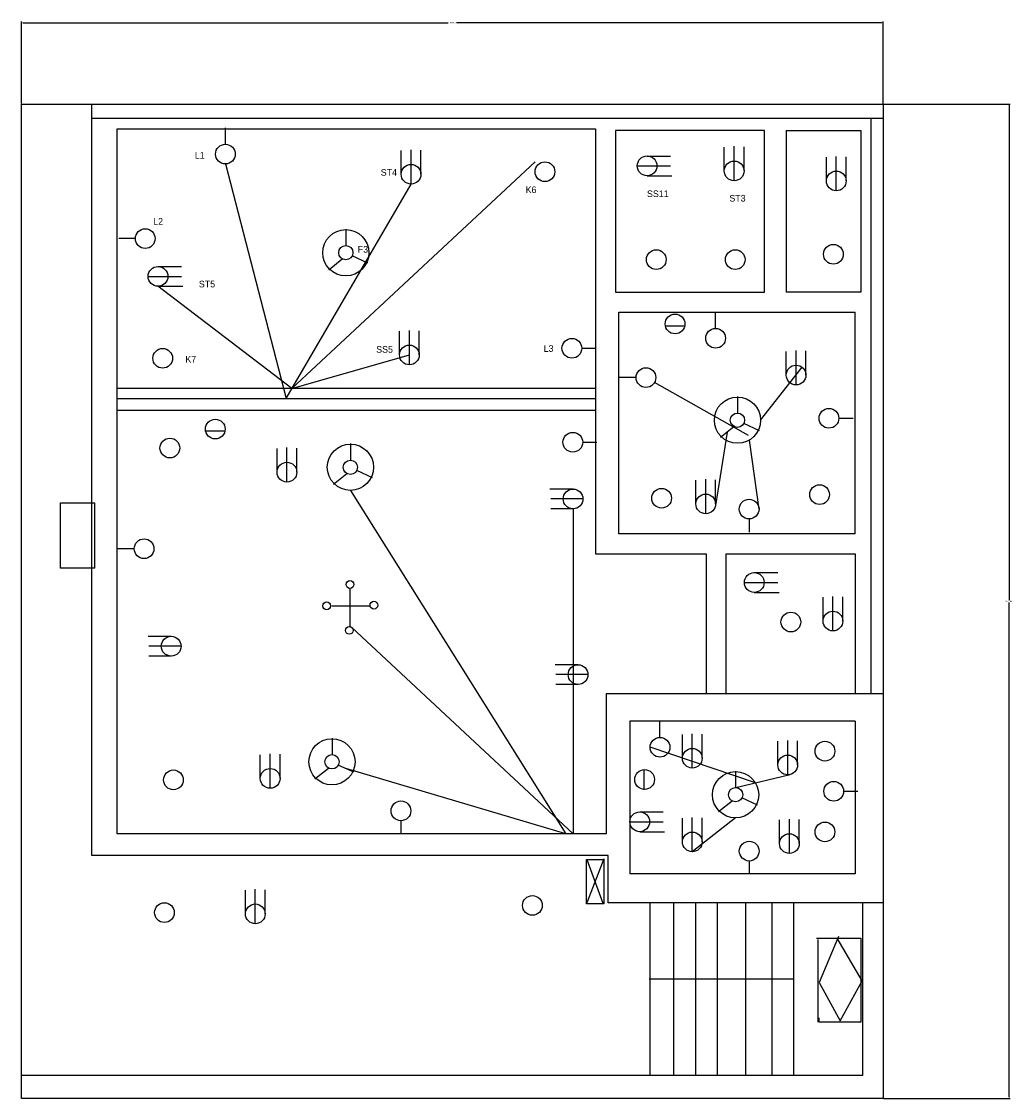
# Model space of a CAD drawing. Header units: inches. Extents: x -189 to 616, y 42 to 248.
# Tile 3 of 3: x 466 to 616, y 86 to 248. Entities that reach past the tile are written whole.
import ezdxf

# ---------------------------------------------------------------- set-up
doc = ezdxf.new("R2010")
doc.units = ezdxf.units.IN
doc.header["$MEASUREMENT"] = 0
doc.dimstyles.get("Standard").update_dxf_attribs({"dimtxt": 0.18, "dimasz": 0.18, "dimexe": 0.18, "dimexo": 0.0625, "dimgap": 0.09, "dimtad": 0, "dimtih": 1, "dimtoh": 1, "dimdec": 4, "dimzin": 0, "dimdsep": 46, "dimtxsty": 'Standard', "dimcen": 0.09, "dimadec": 0, "dimazin": 0, "dimtfac": 1, "dimtdec": 4, "dimtofl": 0, "dimtmove": 0, "dimatfit": 3, "dimfxl": 1, "dimtolj": 1, "dimtzin": 0, "dimarcsym": 0})

# ---------------------------------------------------------------- blocks, each defined once
blk = doc.blocks.new('A$C28AF0B61')
blk.add_circle((1.49, 1.49), 1.49)
blk = doc.blocks.new('*D12')
at = {"color": 0, "lineweight": -2}
for p, q in [((465.98, 235.97), (465.98, 248.35)), ((466.16, 248.17), (530.36, 248.17)), ((595.8, 248.17), (531.59, 248.17)), ((595.98, 235.97), (595.98, 248.35))]:
    blk.add_line(p, q, dxfattribs=at)
at = {"color": 0}
for points in [[(466.16, 248.2), (466.16, 248.14), (465.98, 248.17)], [(595.8, 248.2), (595.8, 248.14), (595.98, 248.17)]]:
    blk.add_solid(points, dxfattribs=at)
at = {"layer": 'Defpoints', "color": 0}
for p in [(595.98, 248.17), (465.98, 235.91), (595.98, 235.91)]:
    blk.add_point(p, dxfattribs=at)
at = {"color": 0, "insert": (530.98, 248.17), "char_height": 0.18, "attachment_point": 5}
blk.add_mtext('\\A1;130.0000', dxfattribs=at)
blk = doc.blocks.new('*D13')
at = {"color": 0, "lineweight": -2}
for p, q in [((596.04, 235.91), (615.17, 235.91)), ((614.99, 235.73), (614.99, 161.09)), ((614.99, 86.09), (614.99, 160.73)), ((596.04, 85.91), (615.17, 85.91))]:
    blk.add_line(p, q, dxfattribs=at)
at = {"color": 0}
for points in [[(614.96, 235.73), (615.02, 235.73), (614.99, 235.91)], [(614.96, 86.09), (615.02, 86.09), (614.99, 85.91)]]:
    blk.add_solid(points, dxfattribs=at)
at = {"layer": 'Defpoints', "color": 0}
for p in [(595.98, 235.91), (595.98, 85.91), (614.99, 85.91)]:
    blk.add_point(p, dxfattribs=at)
at = {"color": 0, "insert": (614.99, 160.91), "char_height": 0.18, "attachment_point": 5}
blk.add_mtext('\\A1;150.0000', dxfattribs=at)

msp = doc.modelspace()

# ---------------------------------------------------------------- linework, layer by layer
for p, q in [((465.97954, 235.9116), (595.97954, 235.9116)), ((465.97954, 85.9116), (465.97954, 235.9116)), ((476.57418, 122.55126), (476.57418, 235.9116)), ((595.97954, 235.9116), (595.97954, 85.9116)), ((476.57418, 233.75842), (595.97954, 233.75842)), ((496.74084, 229.84134), (496.74084, 232.30396)), ((594.13513, 233.75842), (594.13513, 146.94448)), ((480.41468, 125.84023), (480.41468, 232.18368)), ((480.41468, 232.18368), (552.56112, 232.18368)), ((552.56112, 232.18368), (552.56112, 168.04872)), ((555.57865, 231.9096), (555.57865, 207.51639)), ((578.07298, 231.9096), (555.57865, 231.9096)), ((578.07298, 207.51639), (578.07298, 231.9096)), ((581.36483, 231.9096), (592.61199, 231.9096)), ((581.36483, 231.9096), (581.36483, 207.51639)), ((592.61199, 231.9096), (592.61199, 207.51639)), ((572.01993, 225.82606), (572.01993, 229.39934)), ((573.50813, 224.33786), (573.50813, 229.53018)), ((574.99633, 225.82606), (574.99633, 229.46476)), ((523.26282, 225.32125), (523.26282, 228.89453)), ((524.75102, 223.83305), (524.75102, 229.02537)), ((526.23922, 225.32125), (526.23922, 228.95995)), ((560.3715, 228.07148), (563.90833, 228.07148)), ((587.43021, 224.31163), (587.43021, 227.8849)), ((588.91841, 222.82343), (588.91841, 228.01574)), ((590.40661, 224.31163), (590.40661, 227.95032)), ((496.74084, 226.86494), (505.89037, 191.4683)), ((543.47218, 227.18401), (506.77719, 192.99009)), ((558.8833, 226.58328), (563.90833, 226.58328)), ((560.3715, 225.09508), (564.11771, 225.09508)), ((505.89037, 191.4683), (524.75102, 223.83305)), ((514.96846, 214.48024), (514.96846, 217.04697)), ((483.15368, 215.61299), (480.64116, 215.61299)), ((515.81881, 213.04317), (518.18082, 211.94709)), ((486.56953, 211.4046), (490.10637, 211.4046)), ((514.38013, 212.48679), (512.33978, 210.87577)), ((485.08133, 209.9164), (490.10637, 209.9164)), ((486.56953, 208.4282), (490.31575, 208.4282)), ((506.77719, 192.99009), (486.56953, 208.4282)), ((555.57865, 207.51639), (578.07298, 207.51639)), ((592.61199, 207.51639), (581.36483, 207.51639)), ((556.12729, 171.06361), (556.12729, 204.5015)), ((556.12729, 204.5015), (591.78903, 204.5015)), ((570.70764, 202.06872), (570.70764, 204.53135)), ((591.78903, 171.06361), (591.78903, 204.5015)), ((523.01019, 198.06135), (523.01019, 201.63463)), ((524.49839, 196.57315), (524.49839, 201.76547)), ((525.98659, 198.06135), (525.98659, 201.70005)), ((563.15864, 202.4718), (566.00384, 202.4718)), ((550.50611, 199.07141), (552.65944, 199.07141)), ((581.36715, 195.03247), (581.36715, 198.60575)), ((582.85535, 193.54427), (582.85535, 198.73659)), ((584.34355, 195.03247), (584.34355, 198.67117)), ((506.77719, 192.99009), (524.49839, 198.06135)), ((577.4957, 188.21779), (583.77535, 196.20223)), ((558.71272, 194.63888), (556.20021, 194.63888)), ((575.66565, 185.89093), (561.49624, 193.90616)), ((552.56112, 192.99009), (480.41468, 192.99009)), ((574.06464, 189.21602), (574.06464, 191.78275)), ((480.41468, 191.4683), (552.56112, 191.4683)), ((552.56112, 189.70112), (480.41468, 189.70112)), ((589.29888, 188.51203), (591.4522, 188.51203)), ((573.47631, 187.22257), (571.43596, 185.61155)), ((574.91499, 187.77895), (577.277, 186.68287)), ((493.78359, 186.61024), (496.62879, 186.61024)), ((572.45613, 186.41706), (570.68288, 175.36149)), ((575.76386, 185.20469), (577.25206, 174.80604)), ((504.53574, 180.38168), (504.53574, 183.95495)), ((506.02394, 178.89348), (506.02394, 184.0858)), ((507.51214, 180.38168), (507.51214, 184.02038)), ((515.65843, 182.11659), (515.65843, 184.68332)), ((550.65086, 184.8958), (552.80418, 184.8958)), ((516.50877, 180.67952), (518.87079, 179.58345)), ((515.0701, 180.12314), (513.02975, 178.51212)), ((567.72526, 175.59717), (567.72526, 179.17045)), ((569.21346, 174.10897), (569.21346, 179.30129)), ((570.70166, 175.59717), (570.70166, 179.23587)), ((515.60243, 177.63131), (548.11841, 125.84023)), ((549.19572, 177.83094), (545.71844, 177.83094)), ((550.68392, 176.34274), (545.82313, 176.34274)), ((549.19572, 174.85454), (545.82313, 174.85454)), ((549.19572, 174.85454), (549.19572, 125.84023)), ((575.76386, 173.31784), (575.76386, 171.3305)), ((591.78903, 171.06361), (556.12729, 171.06361)), ((482.98569, 168.83777), (480.47317, 168.83777)), ((552.56112, 168.04872), (569.2947, 168.04872)), ((569.2947, 168.04872), (569.2947, 146.94448)), ((572.31224, 146.94448), (572.31224, 168.04872)), ((572.31224, 168.04872), (591.78903, 168.04872)), ((591.78903, 168.04872), (591.78903, 146.94448)), ((576.53966, 165.22227), (580.0765, 165.22227)), ((515.53548, 162.95364), (515.53548, 157.00009)), ((575.05146, 163.73407), (580.0765, 163.73407)), ((576.53966, 162.24587), (580.28587, 162.24587)), ((586.92495, 157.92872), (586.92495, 161.502)), ((588.41315, 156.44052), (588.41315, 161.63284)), ((589.90135, 157.92872), (589.90135, 161.56742)), ((512.80031, 160.22086), (518.46602, 160.22086)), ((549.19572, 125.84023), (515.83729, 156.93962)), ((488.55861, 155.61679), (485.08133, 155.61679)), ((490.04681, 154.12859), (485.18602, 154.12859)), ((488.55861, 152.64039), (485.18602, 152.64039)), ((549.95368, 151.32542), (546.4764, 151.32542)), ((551.44188, 149.83722), (546.58109, 149.83722)), ((549.95368, 148.34902), (546.58109, 148.34902)), ((595.97954, 146.94448), (554.20704, 146.94448)), ((554.20704, 146.94448), (554.20704, 125.84023)), ((591.78903, 142.83326), (557.77322, 142.83326)), ((557.77322, 142.83326), (557.77322, 119.81045)), ((562.31544, 140.37524), (562.31544, 142.83786)), ((591.78903, 142.83326), (591.78903, 119.81045)), ((512.87922, 137.68829), (512.87922, 140.25502)), ((565.70424, 137.23139), (565.70424, 140.80467)), ((567.19244, 135.74319), (567.19244, 140.93551)), ((568.68064, 137.23139), (568.68064, 140.87009)), ((580.10401, 136.22176), (580.10401, 139.79504)), ((581.59221, 134.73356), (581.59221, 139.92588)), ((583.08041, 136.22176), (583.08041, 139.86046)), ((576.71898, 133.51497), (560.82724, 138.88704)), ((502.00919, 134.18634), (502.00919, 137.75961)), ((503.49739, 132.69814), (503.49739, 137.89046)), ((504.98559, 134.18634), (504.98559, 137.82504)), ((512.2909, 135.69484), (510.25055, 134.08381)), ((513.72957, 136.25122), (516.09159, 135.15514)), ((548.11841, 125.84023), (514.91058, 135.70318)), ((559.86719, 135.44289), (559.86719, 132.48592)), ((573.78052, 132.72636), (573.78052, 135.29309)), ((573.78052, 132.80594), (581.94128, 134.77508)), ((590.02262, 132.24355), (592.17595, 132.24355)), ((573.19219, 130.73291), (571.15184, 129.12189)), ((574.63087, 131.28929), (576.99288, 130.19322)), ((559.26142, 129.12814), (562.79826, 129.12814)), ((523.23125, 127.80367), (523.23125, 125.81633)), ((557.77322, 127.63994), (562.79826, 127.63994)), ((565.70424, 124.61106), (565.70424, 128.18434)), ((567.19244, 123.12286), (567.19244, 128.31518)), ((573.72453, 128.24108), (567.19244, 123.12286)), ((568.68064, 124.61106), (568.68064, 128.24976)), ((580.35664, 124.35866), (580.35664, 127.93194)), ((581.84484, 122.87046), (581.84484, 128.06278)), ((583.33304, 124.35866), (583.33304, 127.99736)), ((554.20704, 125.84023), (480.41468, 125.84023)), ((559.26142, 126.15174), (563.00763, 126.15174)), ((554.48137, 122.55126), (476.57418, 122.55126)), ((553.82913, 122.03369), (551.2964, 115.42502)), ((551.2964, 121.96339), (553.68842, 115.35471)), ((554.48137, 115.42515), (554.48137, 122.55126)), ((575.77518, 121.72841), (575.77518, 119.74107)), ((591.78903, 119.81045), (557.77322, 119.81045)), ((499.76846, 113.75759), (499.76846, 117.33086)), ((501.25666, 112.26939), (501.25666, 117.4617)), ((502.74486, 113.75759), (502.74486, 117.39628)), ((595.97954, 115.42515), (554.48137, 115.42515)), ((560.79075, 115.42515), (560.79075, 89.38745)), ((564.35692, 115.42515), (564.35692, 89.38745)), ((567.64878, 115.42515), (567.64878, 89.38745)), ((570.94063, 115.42515), (570.94063, 89.38745)), ((575.23045, 115.42515), (575.23045, 89.38745)), ((579.17026, 115.42515), (579.17026, 89.38745)), ((582.46211, 115.42515), (582.46211, 89.38745)), ((592.88632, 115.42515), (592.88632, 89.38745)), ((585.91086, 110.1112), (592.60131, 110.1112)), ((586.13387, 109.88838), (586.13387, 97.41047)), ((589.25608, 110.33402), (586.35689, 103.4266)), ((592.82432, 103.64942), (589.03307, 110.1112)), ((592.60131, 110.1112), (592.60131, 97.41047)), ((582.41951, 103.90264), (560.66283, 103.90264)), ((586.35689, 103.4266), (589.4791, 97.63329)), ((589.4791, 97.63329), (592.82432, 103.64942)), ((586.35689, 97.41047), (586.35689, 98.07893)), ((592.60131, 97.41047), (586.35689, 97.41047)), ((592.88632, 89.38745), (465.97954, 89.38745)), ((595.97954, 85.9116), (465.97954, 85.9116))]:
    msp.add_line(p, q)
for points in [[(471.85665, 175.73343), (476.97886, 175.73343), (476.97886, 165.92264), (471.85665, 165.92264)], [(551.24838, 121.97874), (553.86724, 121.97874), (553.86724, 115.29071), (551.24838, 115.29071)]]:
    msp.add_lwpolyline(points, close=True)
for centre, radius in [((524.75102, 225.32125), 1.4882), ((544.96038, 225.69581), 1.4882), ((573.50813, 225.82606), 1.4882), ((588.91841, 224.31163), 1.4882), ((514.91247, 213.48201), 3.48705), ((514.91247, 213.48201), 1.07926), ((561.75114, 212.43729), 1.4882), ((573.66717, 212.43729), 1.4882), ((487.27596, 197.55529), 1.4882), ((524.49839, 198.06135), 1.4882), ((582.85535, 195.03247), 1.4882), ((574.00864, 188.21779), 3.48705), ((574.00864, 188.21779), 1.07926), ((488.35924, 184.0262), 1.4882), ((515.60243, 181.11836), 3.48705), ((515.60243, 181.11836), 1.07926), ((506.02394, 180.38168), 1.4882), ((562.5636, 176.4499), 1.4882), ((569.21346, 175.59717), 1.4882), ((586.39566, 176.99107), 1.4882), ((515.53527, 163.44204), 0.586), ((519.14971, 160.31736), 0.586), ((512.01873, 160.21976), 0.586), ((582.06256, 157.77975), 1.4882), ((588.41315, 157.92872), 1.4882), ((515.43769, 156.51099), 0.586), ((512.82323, 136.69006), 3.48705), ((587.20811, 138.29786), 1.4882), ((567.19244, 137.23139), 1.4882), ((512.82323, 136.69006), 1.07926), ((581.59221, 136.22176), 1.4882), ((488.90088, 133.96855), 1.4882), ((503.49739, 134.18634), 1.4882), ((573.72453, 131.72813), 3.48705), ((573.72453, 131.72813), 1.07926), ((587.20811, 126.12167), 1.4882), ((567.19244, 124.61106), 1.4882), ((581.84484, 124.35866), 1.4882), ((487.54678, 113.94549), 1.4882), ((543.06464, 115.02782), 1.4882), ((501.25666, 113.75759), 1.4882)]:
    msp.add_circle(centre, radius)

# ---------------------------------------------------------------- block references
for p in [(495.25263, 226.86494), (558.8833, 225.09508), (483.15368, 214.12479), (586.98841, 211.76084), (485.08133, 208.4282), (563.09522, 201.24792), (569.21944, 199.09232), (547.52971, 197.58321), (558.71272, 193.15068), (586.32248, 187.02382), (493.72017, 185.38636), (547.67446, 183.4076), (547.70752, 174.85454), (574.27566, 173.31784), (482.98569, 167.34957), (575.05146, 162.24587), (487.07041, 152.64039), (548.46548, 148.34902), (560.82724, 137.39884), (558.50477, 132.53133), (587.04622, 130.75534), (521.74305, 127.80367), (557.77322, 126.15174), (574.28698, 121.72841)]:
    msp.add_blockref('A$C28AF0B61', p)

# ---------------------------------------------------------------- texts
at = {"char_height": 1, "attachment_point": 1}
for s, insert, width in [('L1', (492.12926, 228.6819), 0.1738769), ('ST4', (520.18131, 226.10077), 1.7487911), ('SS11', (560.3523, 222.87762), 0.4053993), ('ST3', (572.78454, 222.20242), 0.6756655), ('L2', (485.84044, 218.70786), 0.9459319), ('F3', (516.70963, 214.4892), 0.1585567), ('SS5', (519.48859, 199.39719), 0.9459319), ('L3', (544.75848, 199.53223), 0.1351332), ('K7', (490.70523, 197.91175), 0.1351332)]:
    msp.add_mtext(s, dxfattribs=dict(at, insert=insert, width=width))
for s, insert in [('K6', (542.0412, 223.4794)), ('ST5', (492.73223, 209.25508))]:
    msp.add_mtext(s, dxfattribs=dict(at, insert=insert))

# ---------------------------------------------------------------- dimensions: what is measured, and where the dimension line sits
dim = msp.add_linear_dim(base=(595.97954, 248.1736), p1=(465.97954, 235.9116), p2=(595.97954, 235.9116), dimstyle='Standard')
dim.commit()
dim.dimension.update_dxf_attribs({"geometry": '*D12', "text_midpoint": (530.97954, 248.1736)})
dim = msp.add_linear_dim(base=(614.98976, 85.9116), p1=(595.97954, 235.9116), p2=(595.97954, 85.9116), angle=90, dimstyle='Standard')
dim.commit()
dim.dimension.update_dxf_attribs({"geometry": '*D13', "text_midpoint": (614.98976, 160.9116)})

doc.saveas('drawing.dxf')
